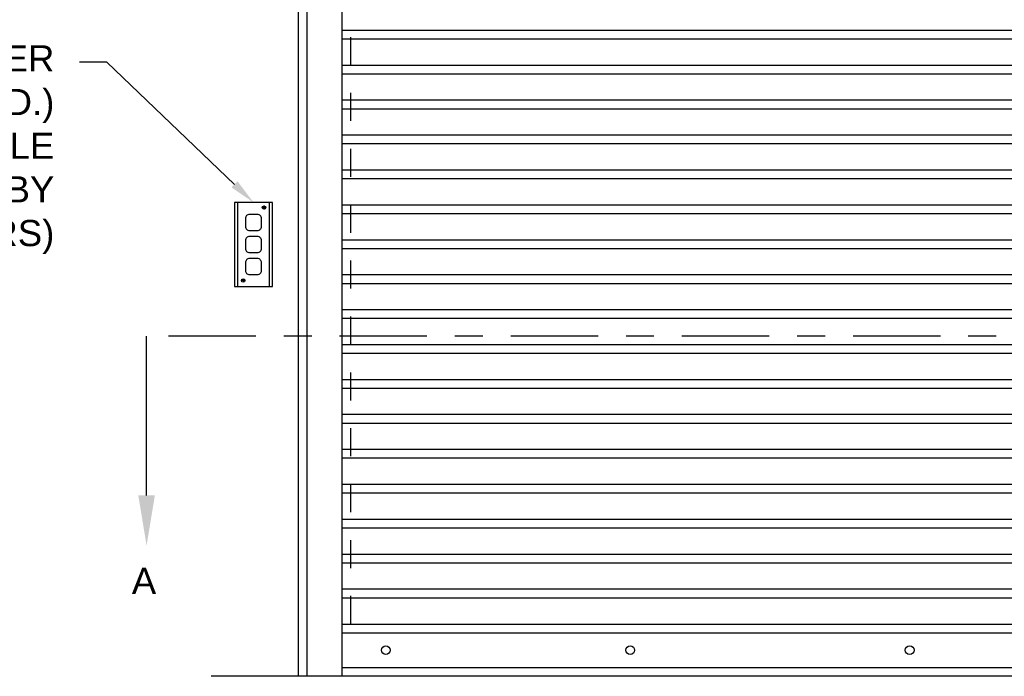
# Model space of a CAD drawing. Header units: inches. Extents: x 169.6 to 213.7, y 195.1 to 247.7.
# Tile 3 of 51: x 176.6 to 180.1, y 200.5 to 202.9. Entities that reach past the tile are written whole.
import ezdxf
from ezdxf import colors
from ezdxf.entities.mleader import LeaderData, LeaderLine
from ezdxf.math import Vec2, Vec3

# ---------------------------------------------------------------- set-up
doc = ezdxf.new("R2010")
doc.units = ezdxf.units.IN
doc.header["$LTSCALE"] = 0.25
doc.header["$MEASUREMENT"] = 0
doc.linetypes.add('CENTER', pattern=[2, 1.25, -0.25, 0.25, -0.25])
doc.linetypes.add('HIDDEN', pattern=[0.375, 0.25, -0.125])
for name, color, linetype in [('ANNOTATIONS', 1, 'Continuous'), ('RHX LH F.O.H.', 7, 'Continuous'), ('SECTION CUTS', 6, 'CENTER')]:
    doc.layers.add(name, color=color, linetype=linetype)
doc.styles.add('ARIAL', font='arial.ttf', dxfattribs={"height": 0.09375})
doc.styles.get("Standard").update_dxf_attribs({"font": 'romans.shx'})

msp = doc.modelspace()

# ---------------------------------------------------------------- linework, layer by layer
at = {"layer": 'RHX LH F.O.H.'}
for p, q in [((177.61272, 200.52868), (177.61272, 205.27868)), ((177.58147, 200.52868), (177.58147, 204.73515)), ((177.73772, 200.52868), (177.73772, 204.24743)), ((182.80022, 202.83999), (177.73772, 202.83999)), ((182.80022, 202.80874), (177.73772, 202.80874)), ((182.80022, 202.71499), (177.73772, 202.71499)), ((182.80022, 202.68374), (177.73772, 202.68374)), ((182.80022, 202.58999), (177.73772, 202.58999)), ((182.80022, 202.55874), (177.73772, 202.55874)), ((182.80022, 202.46499), (177.73772, 202.46499)), ((182.80022, 202.43374), (177.73772, 202.43374)), ((182.80022, 202.33999), (177.73772, 202.33999)), ((182.80022, 202.30874), (177.73772, 202.30874)), ((182.80022, 202.21499), (177.73772, 202.21499)), ((182.80022, 202.18374), (177.73772, 202.18374)), ((182.80022, 202.08999), (177.73772, 202.08999)), ((182.80022, 202.05874), (177.73772, 202.05874)), ((182.80022, 201.96499), (177.73772, 201.96499)), ((182.80022, 201.93374), (177.73772, 201.93374)), ((182.80022, 201.83999), (177.73772, 201.83999)), ((182.80022, 201.80874), (177.73772, 201.80874)), ((182.80022, 201.71499), (177.73772, 201.71499)), ((182.80022, 201.68374), (177.73772, 201.68374)), ((182.80022, 201.58999), (177.73772, 201.58999)), ((182.80022, 201.55874), (177.73772, 201.55874)), ((182.80022, 201.46499), (177.73772, 201.46499)), ((182.80022, 201.43374), (177.73772, 201.43374)), ((182.80022, 201.33999), (177.73772, 201.33999)), ((182.80022, 201.30874), (177.73772, 201.30874)), ((182.80022, 201.21499), (177.73772, 201.21499)), ((182.80022, 201.18374), (177.73772, 201.18374)), ((182.80022, 201.08999), (177.73772, 201.08999)), ((182.80022, 201.05874), (177.73772, 201.05874)), ((182.80022, 200.96499), (177.73772, 200.96499)), ((182.80022, 200.93374), (177.73772, 200.93374)), ((182.80022, 200.83999), (177.73772, 200.83999)), ((182.80022, 200.80874), (177.73772, 200.80874)), ((177.73772, 200.71499), (182.80022, 200.71499)), ((177.73772, 200.68374), (182.80022, 200.68374)), ((177.73772, 200.55993), (182.80022, 200.55993)), ((183.26897, 200.52868), (177.26897, 200.52868))]:
    msp.add_line(p, q, dxfattribs=at)
at = {"layer": 'RHX LH F.O.H.', "linetype": 'HIDDEN'}
msp.add_line((177.76897, 200.71618), (177.76897, 204.02531), dxfattribs=at)
at = {"layer": 'RHX LH F.O.H.', "linetype": 'Continuous'}
for p, q in [((177.36374, 202.22445), (177.36374, 201.92323)), ((177.45761, 202.21098), (177.45761, 202.20666)), ((177.45868, 202.21098), (177.45868, 202.20666)), ((177.47706, 202.22445), (177.47706, 201.92323)), ((177.45761, 202.20666), (177.4533, 202.20666)), ((177.45761, 202.20559), (177.4533, 202.20559)), ((177.45761, 202.20559), (177.45761, 202.20127)), ((177.463, 202.20666), (177.45868, 202.20666)), ((177.45868, 202.20559), (177.45868, 202.20127)), ((177.463, 202.20559), (177.45868, 202.20559)), ((177.38302, 201.9456), (177.37871, 201.9456)), ((177.38302, 201.94453), (177.37871, 201.94453)), ((177.38302, 201.94992), (177.38302, 201.9456)), ((177.38302, 201.94453), (177.38302, 201.94022)), ((177.38409, 201.94992), (177.38409, 201.9456)), ((177.38841, 201.9456), (177.38409, 201.9456)), ((177.38841, 201.94453), (177.38409, 201.94453)), ((177.38409, 201.94453), (177.38409, 201.94022))]:
    msp.add_line(p, q, dxfattribs=at)
msp.add_lwpolyline([(177.48853, 201.92323), (177.48853, 202.22445), (177.35227, 202.22445), (177.35227, 201.92323)], close=True, dxfattribs=at)
for points in [[(177.44909, 202.13839), (177.44909, 202.16708, 0.4142136), (177.43474, 202.18142), (177.40606, 202.18142, 0.4142136), (177.39171, 202.16708), (177.39171, 202.13839, 0.4142136), (177.40606, 202.12404), (177.43474, 202.12404, 0.4142136)], [(177.44909, 202.0595), (177.44909, 202.08819, 0.4142136), (177.43474, 202.10253), (177.40606, 202.10253, 0.4142136), (177.39171, 202.08819), (177.39171, 202.0595, 0.4142136), (177.40606, 202.04515), (177.43474, 202.04515, 0.4142136)], [(177.44909, 201.98061), (177.44909, 202.00929, 0.4142136), (177.43474, 202.02364), (177.40606, 202.02364, 0.4142136), (177.39171, 202.00929), (177.39171, 201.98061, 0.4142136), (177.40606, 201.96626), (177.43474, 201.96626, 0.4142136)]]:
    msp.add_lwpolyline(points, format="xyb", close=True, dxfattribs=at)
for centre, radius in [((177.45815, 202.20613), 0.00617), ((177.38356, 201.94507), 0.00617), ((177.89397, 200.62243), 0.01562), ((178.76897, 200.62243), 0.01562), ((179.76897, 200.62243), 0.01562)]:
    msp.add_circle(centre, radius, dxfattribs=at)
for centre, start, end in [((177.45815, 202.20613), 83.69981, 96.30019), ((177.45815, 202.20613), 173.69981, 186.30019), ((177.45815, 202.20613), 263.69981, 276.30019), ((177.45815, 202.20613), 353.69981, 6.30019), ((177.38356, 201.94507), 173.69981, 186.30019), ((177.38356, 201.94507), 83.69981, 96.30019), ((177.38356, 201.94507), 263.69981, 276.30019), ((177.38356, 201.94507), 353.69981, 6.30019)]:
    msp.add_arc(centre, 0.00488, start, end, dxfattribs=at)
at = {"layer": 'SECTION CUTS'}
msp.add_line((183.55379, 201.7456), (177.03784, 201.7456), dxfattribs=at)

# ---------------------------------------------------------------- texts
at = {"layer": 'SECTION CUTS', "style": 'ARIAL'}
msp.add_text('A', height=0.09375, dxfattribs=at).set_placement((176.98496, 200.82317))

# ---------------------------------------------------------------- leaders
at = {"layer": 'ANNOTATIONS'}
ml = msp.add_multileader_mtext('Standard', dxfattribs=at)
ml.set_content('CHAIN KEEPER\\P(WALL MTD.)\\PPADLOCKABLE\\P(LOCK BY OTHERS)', color=256, style='ARIAL')
ml.set_leader_properties()
ml.build(insert=Vec2(0, 0))
ml.multileader.update_dxf_attribs({"dogleg_length": 0.36, "arrow_head_size": 0.09375})
ctx = ml.context
ctx.base_point, ctx.char_height, ctx.arrow_head_size, ctx.landing_gap_size, ctx.plane_origin = Vec3(175.65073, 202.72627), 0.09375, 0.09375, 0.09, Vec3(172.3072, 201.50064)
ctx.text_align_type = 2
notes = []
notes.append((ctx, [(1, (1, 1, 0), (176.89573, 202.72627), (-1, 0), 0.09796, [(0, [(177.4204, 202.22445)], 0, [])])]))
ctx.mtext.insert, ctx.mtext.width, ctx.mtext.alignment, ctx.mtext.flow_direction = Vec3(176.70777, 202.78693), 1.0279765, 3, 5
at = {"layer": 'SECTION CUTS'}
ml = msp.add_multileader_mtext('Standard', dxfattribs=at)
ml.set_content('', color=256)
ml.set_leader_properties()
ml.build(insert=Vec2(0, 0))
ml.multileader.update_dxf_attribs({"dogleg_length": 0, "arrow_head_size": 0.18})
ctx = ml.context
ctx.base_point, ctx.char_height, ctx.arrow_head_size, ctx.landing_gap_size, ctx.plane_origin = Vec3(177.03784, 201.7456), 0.18, 0.18, 0, Vec3(177.03784, 200.99608)
ctx.text_align_type = 2
notes.append((ctx, [(0, (1, 1, 0), (177.03784, 201.7456), (1, 0), 0, [(0, [(177.03784, 200.99608)], 0, [])])]))
ctx.mtext.insert, ctx.mtext.alignment, ctx.mtext.flow_direction = Vec3(177.03784, 201.8356), 3, 5
for ctx, leaders in notes:
    for number, flags, end, landing, length, lines in leaders:
        leader = LeaderData()
        leader.index, (leader.has_last_leader_line, leader.has_dogleg_vector, leader.attachment_direction) = number, flags
        leader.last_leader_point, leader.dogleg_vector, leader.dogleg_length = Vec3(end), Vec3(landing), length
        for number, points, colour, breaks in lines:
            line = LeaderLine()
            line.index, line.vertices, line.color, line.breaks = number, Vec3.list(points), colors.encode_raw_color(colour), breaks
            leader.lines.append(line)
        ctx.leaders.append(leader)

doc.saveas('drawing.dxf')
